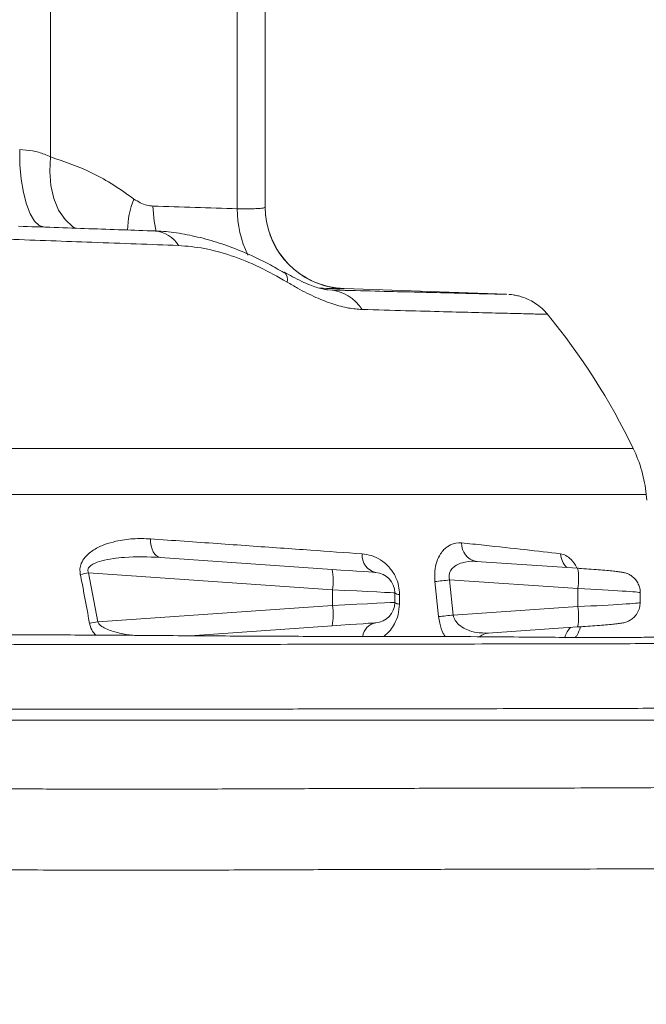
# Model space of a CAD drawing. Header units: millimetres. Extents: x 0 to 8410, y 0 to 5940.
# Tile 232 of 256: x 7558 to 7650, y 1588 to 1733. Entities that reach past the tile are written whole.
import ezdxf

# ---------------------------------------------------------------- set-up
doc = ezdxf.new("R2010")
doc.units = ezdxf.units.MM
doc.header["$LTSCALE"] = 10
doc.styles.add('SLDTEXTSTYLE0', font='TXT', dxfattribs={"width": 0.605})
doc.dimstyles.new('SLDDIMSTYLE0', dxfattribs={"dimtxt": 50, "dimasz": 50, "dimexe": 0, "dimexo": 0.0625, "dimgap": 12.5, "dimtad": 1, "dimtoh": 1, "dimdec": 1, "dimrnd": 1e-09, "dimzin": 12, "dimdsep": 46, "dimtxsty": 'SLDTEXTSTYLE0', "dimsah": 1, "dimcen": 0.09, "dimadec": 0, "dimazin": 0, "dimtfac": 1, "dimtofl": 0, "dimtmove": 0, "dimatfit": 3, "dimfxl": 0, "dimfrac": 2, "dimtolj": 1, "dimtzin": 12, "dimarcsym": 0})
doc.dimstyles.new('SLDDIMSTYLE2', dxfattribs={"dimtxt": 50, "dimasz": 50, "dimexe": 0, "dimexo": 0.0625, "dimgap": 12.5, "dimtad": 1, "dimtoh": 1, "dimdec": 1, "dimrnd": 1e-09, "dimzin": 12, "dimdsep": 46, "dimtxsty": 'SLDTEXTSTYLE0', "dimsah": 1, "dimcen": 0.09, "dimadec": 0, "dimazin": 0, "dimtfac": 1, "dimtofl": 0, "dimtmove": 0, "dimatfit": 3, "dimfxl": 0, "dimfrac": 2, "dimtolj": 1, "dimtzin": 12, "dimarcsym": 0})

# ---------------------------------------------------------------- blocks, each defined once
blk = doc.blocks.new('*D47')
at = {"color": 7, "linetype": 'Continuous', "lineweight": 0}
for p, q in [((7724.5, 2078.39), (7724.5, 1048.04)), ((7487.5, 1230.52), (7487.5, 1048.04)), ((7724.5, 1063.04), (7487.5, 1063.04)), ((7724.5, 1063.04), (8199.27, 1063.04))]:
    blk.add_line(p, q, dxfattribs=at)
for points in [[(7487.5, 1063.04), (7537.5, 1055.54), (7537.5, 1070.54)], [(7724.5, 1063.04), (7674.5, 1070.54), (7674.5, 1055.54)]]:
    blk.add_solid(points, dxfattribs=at)
at = {"color": 7, "linetype": 'Continuous', "lineweight": 0, "char_height": 50, "attachment_point": 1, "style": 'SLDTEXTSTYLE0'}
for s, insert in [(' (2x M8)', (7931.58, 1127.5)), ('237', (7817.01, 1127.5))]:
    blk.add_mtext(s, dxfattribs=dict(at, insert=insert))
blk = doc.blocks.new('*D48')
at = {"color": 7, "linetype": 'Continuous', "lineweight": 0}
for p, q in [((7744.5, 2378.39), (7744.5, 1148.04)), ((7724.5, 2078.39), (7724.5, 1148.04)), ((7724.5, 1163.04), (7624.5, 1163.04)), ((7724.5, 1163.04), (7744.5, 1163.04)), ((7744.5, 1163.04), (8163.45, 1163.04))]:
    blk.add_line(p, q, dxfattribs=at)
for points in [[(7724.5, 1163.04), (7674.5, 1170.54), (7674.5, 1155.54)], [(7744.5, 1163.04), (7794.5, 1155.54), (7794.5, 1170.54)]]:
    blk.add_solid(points, dxfattribs=at)
at = {"color": 7, "linetype": 'Continuous', "lineweight": 0, "char_height": 50, "attachment_point": 1, "style": 'SLDTEXTSTYLE0'}
for s, insert in [(' (2x M8)', (7895.76, 1227.5)), ('20', (7819.38, 1227.5))]:
    blk.add_mtext(s, dxfattribs=dict(at, insert=insert))
blk = doc.blocks.new('*D49')
at = {"color": 7, "linetype": 'Continuous', "lineweight": 0}
for p, q in [((7752.5, 2693.39), (7752.5, 1248.04)), ((7724.5, 2078.39), (7724.5, 1248.04)), ((7724.5, 1263.04), (7624.5, 1263.04)), ((7724.5, 1263.04), (7752.5, 1263.04)), ((7752.5, 1263.04), (8163.45, 1263.04))]:
    blk.add_line(p, q, dxfattribs=at)
for points in [[(7724.5, 1263.04), (7674.5, 1270.54), (7674.5, 1255.54)], [(7752.5, 1263.04), (7802.5, 1255.54), (7802.5, 1270.54)]]:
    blk.add_solid(points, dxfattribs=at)
at = {"color": 7, "linetype": 'Continuous', "lineweight": 0, "char_height": 50, "attachment_point": 1, "style": 'SLDTEXTSTYLE0'}
for s, insert in [(' (2x M8)', (7895.76, 1327.5)), ('28', (7819.38, 1327.5))]:
    blk.add_mtext(s, dxfattribs=dict(at, insert=insert))

msp = doc.modelspace()

# ---------------------------------------------------------------- linework, layer by layer
at = {"color": 7, "linetype": 'Continuous', "lineweight": 0}
for p, q in [((7594.500719, 1774.612054), (7594.500719, 1705.370382)), ((7629.874057, 1692.572966), (7606.081924, 1693.403825)), ((7650.459827, 1662.359059), (7650.382182, 1663.163362)), ((7579.097613, 1653.950468), (7604.320078, 1652.186737)), ((7640.313751, 1652.356521), (7625.463596, 1653.363392)), ((7640.307463, 1652.356073), (7640.313751, 1652.356521)), ((7613.500721, 1648.747221), (7613.500721, 1647.34231)), ((7649.500719, 1647.312775), (7649.500719, 1648.776725)), ((7604.320078, 1643.902794), (7583.49312, 1642.446414)), ((7627.139724, 1642.839775), (7640.313751, 1643.73301)), ((7640.313751, 1643.73301), (7640.307463, 1643.733427))]:
    msp.add_line(p, q, dxfattribs=at)
at = {"color": 8, "linetype": 'Continuous', "lineweight": 0}
for p, q in [((7563.016935, 1770.656511), (7563.016935, 1712.752328)), ((7590.401216, 1705.137715), (7590.401216, 1769.219384)), ((7606.081924, 1693.377719), (7604.311055, 1693.571881)), ((7606.081924, 1693.377719), (7605.87041, 1693.379507)), ((7606.081924, 1693.403825), (7606.081924, 1693.377719)), ((7556.570112, 1669.954613), (7648.473493, 1669.954613)), ((7650.382182, 1663.163349), (7556.31414, 1663.163349)), ((7568.571358, 1651.697502), (7569.953537, 1644.488678)), ((7604.372277, 1649.194047), (7568.571358, 1651.697502)), ((7619.936204, 1645.257429), (7619.397572, 1650.394067)), ((7621.540329, 1650.640235), (7622.083909, 1645.486132)), ((7640.372283, 1649.363384), (7621.540329, 1650.640235)), ((7604.372277, 1646.895483), (7604.372277, 1649.194047)), ((7614.193118, 1648.507461), (7614.19437, 1647.107318)), ((7640.372283, 1646.726147), (7640.372283, 1649.363384)), ((7569.953537, 1644.488678), (7604.372277, 1646.895483)), ((7622.083909, 1645.486132), (7640.372283, 1646.726147))]:
    msp.add_line(p, q, dxfattribs=at)
at = {"color": 8, "linetype": 'Continuous', "lineweight": 0, "flags": 128}
for points in [[(7562.106519, 1702.439472), (7561.360135, 1702.678725), (7560.655123, 1703.33533), (7560.016519, 1704.386011), (7559.467002, 1705.793396), (7559.026091, 1707.507566), (7558.709434, 1709.467605), (7558.528273, 1711.603955), (7558.489053, 1713.840708)], [(7566.650732, 1702.237115), (7566.287822, 1702.475295), (7565.133101, 1703.541205), (7564.18757, 1704.938695), (7563.483654, 1706.619874), (7563.045501, 1708.527044), (7562.888122, 1710.594848), (7563.016935, 1712.752328)], [(7578.48174, 1701.775298), (7578.194558, 1703.289405), (7578.027568, 1705.524132)], [(7579.097613, 1653.950468), (7578.807748, 1654.01952), (7578.534088, 1654.183492), (7578.285507, 1654.436991), (7578.070073, 1654.77185), (7577.894783, 1655.177191), (7577.765315, 1655.639813), (7577.685884, 1656.144753), (7577.659055, 1656.675592)], [(7613.500721, 1648.747221), (7613.329268, 1648.755625), (7612.820796, 1648.78051), (7611.992738, 1648.821041), (7610.87349, 1648.875818), (7609.501428, 1648.942992), (7607.923604, 1649.02021), (7606.194123, 1649.104879), (7604.372277, 1649.194047)], [(7604.372277, 1646.895483), (7606.194123, 1646.984652), (7607.923604, 1647.06932), (7609.501428, 1647.146538), (7610.87349, 1647.213713), (7611.992738, 1647.268489), (7612.820796, 1647.30902), (7613.329268, 1647.333905), (7613.500721, 1647.34231)]]:
    msp.add_lwpolyline(points, dxfattribs=at)
at = {"color": 7, "linetype": 'Continuous', "lineweight": 0, "flags": 128}
for points in [[(7604.320078, 1652.186737), (7605.595372, 1652.097568), (7606.806009, 1652.0129), (7607.91049, 1651.935682), (7608.87093, 1651.868507), (7609.654403, 1651.813731), (7610.234043, 1651.7732), (7610.589973, 1651.748315), (7610.709987, 1651.73991)], [(7610.709987, 1644.34962), (7610.589973, 1644.341216), (7610.234043, 1644.316331), (7609.654403, 1644.2758), (7608.87093, 1644.221023), (7607.91049, 1644.153849), (7606.806009, 1644.076631), (7605.595372, 1643.991962), (7604.320078, 1643.902794)]]:
    msp.add_lwpolyline(points, dxfattribs=at)
at = {"color": 8, "linetype": 'Continuous', "lineweight": 0}
for centre, radius, start, end in [((7586.897923, 1701.810668), 12.58224, 157.83405841, 179.23698622), ((7605.74525, 1705.065402), 15.344204, 179.72998057, 206.02713866), ((7577.964459, 1697.446329), 4.443002, 31.22128056, 84.94282564), ((7596.289227, 1694.753388), 1.466968, 344.8639134, 45.90278869), ((7603.51752, 1687.140199), 6.092432, 31.71523782, 86.02944726), ((7625.950296, 1655.982247), 2.663462, 177.84808031, 259.51670747), ((7611.266324, 1654.248913), 2.569942, 175.00789527, 257.4977078), ((7640.843981, 1654.623211), 3.020859, 182.85883021, 225.62931552), ((7631.826434, 1650.693408), 8.648728, 351.15380277, 11.08678688), ((7598.391028, 1506.030074), 148.688306, 101.56921419, 102.03969984), ((7595.693101, 1650.539464), 8.782838, 351.18833355, 10.81018032), ((7642.827996, 1455.893305), 195.906946, 96.23819907, 96.8690041), ((7614.136983, 1649.465011), 0.959193, 228.44561024, 273.3550397), ((7595.693101, 1645.550066), 8.782838, 349.18981968, 8.81166645), ((7614.136497, 1648.077744), 0.97215, 229.15688049, 273.4128764), ((7631.826434, 1645.396123), 8.648728, 348.91321312, 8.84619723), ((7643.248902, 1436.531228), 210.024067, 95.78375023, 96.37297158), ((7599.459419, 1481.876141), 165.267765, 100.28436937, 100.71304348), ((7611.11764, 1642.04662), 2.338801, 100.0379342, 172.51580899), ((7641.325799, 1641.496203), 2.967493, 133.06406374, 166.0592971), ((7627.3695, 1640.668308), 2.183039, 93.25683324, 129.71307563)]:
    msp.add_arc(centre, radius, start, end, dxfattribs=at)
at = {"color": 7, "linetype": 'Continuous', "lineweight": 0}
for centre, radius, start, end in [((7606.500719, 1705.396508), 12, 180, 268), ((7606.500693, 1705.370392), 11.999974, 180.00004736, 259.48632304), ((7558.484069, 1626.3438), 100, 25.85582537, 39.31246088), ((7630.475611, 1661.232448), 20, 5.54028996, 25.85582537), ((7610.500719, 1648.747219), 3, 360, 86), ((7610.500719, 1647.34231), 3, 274, 0)]:
    msp.add_arc(centre, radius, start, end, dxfattribs=at)
at = {"color": 8, "linetype": 'Continuous', "lineweight": 0}
for centre, major_axis, ratio, start_param, end_param in [((7841.60898, -10919.31942), (12772.761235, -4598.18334), 0.9211002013, 1.9096508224, 1.9105705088), ((7639.500719, 1649.236707), (9.999997, -0.460097), 0.0167061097, 0.0005941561, 1.4842985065), ((7639.500719, 1646.852822), (9.999997, 0.460097), 0.0167061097, 4.7988868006, 6.2821968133)]:
    msp.add_ellipse(centre, major_axis=major_axis, ratio=ratio, start_param=start_param, end_param=end_param, dxfattribs=at)
at = {"color": 7, "linetype": 'Continuous', "lineweight": 0}
for points, knots in [([(7339.268527, 1815.904692), (7339.081036, 1815.859021), (7338.066257, 1815.611834), (7336.228847, 1815.072172), (7333.305757, 1814.175861), (7329.615027, 1812.914371), (7324.930885, 1811.105868), (7319.703806, 1808.784435), (7314.264841, 1805.989111), (7309.200103, 1802.913953), (7304.563397, 1799.600622), (7300.410742, 1796.107349), (7296.706742, 1792.332337), (7293.669614, 1788.584573), (7291.378643, 1785.200557), (7289.821321, 1782.483291), (7288.769223, 1780.399895), (7287.932828, 1778.579652), (7287.06982, 1776.501076), (7286.101115, 1773.821747), (7285.10316, 1770.487009), (7284.201534, 1766.578717), (7283.415208, 1761.716511), (7282.925554, 1756.204303), (7282.813929, 1750.298255), (7283.069109, 1744.763322), (7283.607469, 1739.680857), (7284.296692, 1735.180366), (7284.949905, 1731.547537), (7285.478421, 1728.799062), (7285.885101, 1726.743124), (7286.293184, 1724.707097), (7286.781616, 1722.292491), (7287.417998, 1719.177469), (7288.32429, 1714.769321), (7289.457726, 1709.250732), (7290.714868, 1702.975366), (7291.879191, 1696.949937), (7292.938284, 1691.397176), (7293.90751, 1686.313448), (7294.820788, 1681.557953), (7295.718191, 1676.972405), (7296.570972, 1672.806717), (7297.414868, 1668.927705), (7298.291264, 1665.176677), (7299.334787, 1661.133685), (7300.570188, 1656.870054), (7301.937668, 1652.711464), (7303.270149, 1649.153488), (7304.430926, 1646.382498), (7305.386818, 1644.296214), (7306.340903, 1642.371863), (7307.455865, 1640.299495), (7308.892946, 1637.889659), (7310.58624, 1635.384301), (7312.804137, 1632.518929), (7315.41914, 1629.76466), (7318.056115, 1627.744864), (7320.273398, 1626.49517), (7322.236115, 1625.642897), (7324.585401, 1624.941974), (7326.99564, 1624.527182), (7329.118324, 1624.352507), (7330.867284, 1624.306222), (7332.45968, 1624.325641), (7334.194912, 1624.399706), (7336.233969, 1624.539929), (7338.690143, 1624.758194), (7341.295135, 1625.001197), (7344.241607, 1625.259293), (7347.539663, 1625.537028), (7351.529062, 1625.860649), (7355.885892, 1626.204668), (7360.492952, 1626.562528), (7364.87341, 1626.900582), (7369.088358, 1627.227751), (7373.192331, 1627.550263), (7377.410702, 1627.887084), (7381.425543, 1628.213209), (7385.223246, 1628.525044), (7388.992818, 1628.833072), (7393.324292, 1629.180854), (7398.489564, 1629.581519), (7404.448804, 1630.015596), (7410.882671, 1630.446822), (7417.465479, 1630.858188), (7424.120337, 1631.246153), (7431.465274, 1631.652229), (7439.363028, 1632.036774), (7447.535978, 1632.27339), (7455.078992, 1632.32707), (7461.889327, 1632.304421), (7467.983315, 1632.263175), (7473.672284, 1632.221051), (7480.121245, 1632.170441), (7487.797498, 1632.111371), (7496.879956, 1632.049154), (7506.739105, 1631.986835), (7517.01623, 1631.922906), (7527.547002, 1631.856772), (7538.155715, 1631.792104), (7549.038811, 1631.72784), (7560.181473, 1631.675376), (7571.554577, 1631.647804), (7583.060108, 1631.655627), (7594.49172, 1631.681491), (7605.583249, 1631.709774), (7616.081785, 1631.726229), (7625.238581, 1631.736816), (7633.209063, 1631.747407), (7640.256254, 1631.763558), (7646.853312, 1631.783597), (7652.905379, 1631.800696), (7658.31022, 1631.806229), (7663.000775, 1631.792509), (7666.914646, 1631.761568), (7670.04942, 1631.718539), (7672.459088, 1631.672075), (7674.23044, 1631.641377), (7675.412553, 1631.640659), (7676.314771, 1631.71889), (7677.109461, 1631.90385), (7677.891401, 1632.200032), (7678.593507, 1632.589578), (7679.206604, 1633.043505), (7679.766437, 1633.56177), (7680.435174, 1634.404896), (7681.040262, 1635.617529), (7681.381157, 1637.078426), (7681.380548, 1638.615558), (7681.015356, 1640.16122), (7680.311151, 1641.572394), (7679.347542, 1642.726328), (7678.144496, 1643.602165), (7677.071339, 1644.042209), (7676.228912, 1644.220404), (7675.525514, 1644.284658), (7674.695266, 1644.243072), (7673.640391, 1643.988925), (7672.515443, 1643.398079), (7671.442531, 1642.474623), (7671.026203, 1641.57938), (7670.816786, 1641.129062)], [0, 0, 0, 0, 0.0007560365, 0.0040919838, 0.0074441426, 0.0126392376, 0.0191701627, 0.0267681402, 0.0345869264, 0.0426268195, 0.0495225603, 0.0565422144, 0.0636499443, 0.0702838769, 0.0757810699, 0.0801426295, 0.0830127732, 0.0853144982, 0.0883292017, 0.0922582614, 0.0970917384, 0.1028323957, 0.1091051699, 0.1179314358, 0.1263267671, 0.134314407, 0.1419159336, 0.1490068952, 0.1549527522, 0.1587342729, 0.16171482, 0.164408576, 0.1680813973, 0.1728006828, 0.1785836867, 0.1879120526, 0.1972080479, 0.2058093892, 0.2136657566, 0.2207372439, 0.2272595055, 0.2336893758, 0.2400149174, 0.2448596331, 0.2502322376, 0.2561511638, 0.262583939, 0.2694271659, 0.2755372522, 0.2798884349, 0.2834543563, 0.2864594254, 0.2902157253, 0.2949312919, 0.3004682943, 0.3057939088, 0.3139891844, 0.3209335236, 0.3240806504, 0.3279558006, 0.3328335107, 0.3380243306, 0.3421390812, 0.3453786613, 0.3484048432, 0.3514935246, 0.3555223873, 0.360549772, 0.3659240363, 0.3704256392, 0.3767234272, 0.3835147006, 0.3910409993, 0.398495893, 0.4058930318, 0.4118923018, 0.4181356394, 0.4246425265, 0.4307883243, 0.4357871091, 0.4410898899, 0.4469402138, 0.4541563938, 0.4627265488, 0.4715829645, 0.480444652, 0.4893108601, 0.4981791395, 0.5095162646, 0.5203480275, 0.530317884, 0.539310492, 0.5472020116, 0.5541986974, 0.5614743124, 0.5721707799, 0.5837493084, 0.5963236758, 0.6100378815, 0.6234666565, 0.6374932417, 0.6521624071, 0.6675399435, 0.6836923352, 0.7006025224, 0.7180114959, 0.735654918, 0.7533079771, 0.7707540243, 0.7853226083, 0.8003052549, 0.8154783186, 0.8305489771, 0.8451375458, 0.8587713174, 0.8711998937, 0.8824612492, 0.8926407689, 0.9018606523, 0.9101807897, 0.9170784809, 0.9227584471, 0.9274852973, 0.9313867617, 0.9334196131, 0.9366944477, 0.9410847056, 0.9462120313, 0.951824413, 0.9576494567, 0.9627848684, 0.9672293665, 0.972185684, 0.976401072, 0.9800239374, 0.9816211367, 0.9831677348, 0.9853725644, 0.9883675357, 0.9920991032, 0.9960257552, 1, 1, 1, 1]), ([(7558.326221, 1702.571497), (7561.819793, 1702.449488), (7568.838767, 1702.204359), (7575.174085, 1701.983145), (7578.356109, 1701.872036)], [0, 0, 0, 0, 0.4977326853, 1, 1, 1, 1]), ([(7597.270152, 1695.738897), (7596.506606, 1696.183178), (7594.697688, 1697.235722), (7591.777873, 1698.60646), (7588.569207, 1699.869727), (7585.385143, 1700.842501), (7582.256657, 1701.496932), (7579.919686, 1701.822532), (7578.651287, 1701.836458), (7578.383139, 1701.839403)], [0, 0, 0, 0, 0.1247573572, 0.2955625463, 0.4641082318, 0.6303571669, 0.7944584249, 0.9565471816, 1, 1, 1, 1]), ([(7603.756308, 1693.236336), (7603.697015, 1693.237882), (7603.527772, 1693.242293), (7602.929398, 1693.337494), (7602.053038, 1693.570933), (7601.028521, 1693.937993), (7599.840106, 1694.460975), (7598.572809, 1695.098687), (7597.691913, 1695.612196), (7597.284331, 1695.849791)], [0, 0, 0, 0, 0.0898884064, 0.2565777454, 0.4181168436, 0.5581263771, 0.7073834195, 0.8646090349, 1, 1, 1, 1]), ([(7605.87041, 1693.379507), (7605.83732, 1693.379509), (7605.716016, 1693.379516), (7604.736058, 1693.405368), (7603.606825, 1693.436667), (7602.652776, 1693.46563), (7602.484739, 1693.470732)], [0, 0, 0, 0, 0.1468158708, 0.5382170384, 0.9186661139, 1, 1, 1, 1]), ([(7603.939383, 1693.218008), (7605.97897, 1693.16537), (7610.058149, 1693.060094), (7615.313754, 1692.927659), (7619.882527, 1692.814025), (7623.702024, 1692.720494), (7626.694549, 1692.64795), (7628.774574, 1692.597967), (7629.890411, 1692.571292), (7629.878656, 1692.571574), (7629.874042, 1692.571685)], [0, 0, 0, 0, 0.1252236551, 0.2504476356, 0.3788570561, 0.5072668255, 0.6406719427, 0.7740772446, 0.9113305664, 1, 1, 1, 1]), ([(7635.846577, 1689.682588), (7635.805517, 1689.738916), (7635.529878, 1690.11706), (7634.901053, 1690.682886), (7634.015863, 1691.345792), (7633.123407, 1691.829151), (7632.28243, 1692.164307), (7631.529063, 1692.375016), (7630.906383, 1692.489614), (7630.479966, 1692.539989), (7630.276418, 1692.552821), (7630.225844, 1692.556009)], [0, 0, 0, 0, 0.032169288, 0.2159597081, 0.3865375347, 0.5427576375, 0.6827709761, 0.8039570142, 0.902967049, 0.9758910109, 1, 1, 1, 1]), ([(7674.122593, 1640.953049), (7674.12795, 1640.957061), (7674.144228, 1640.969252), (7674.076092, 1640.97279), (7673.977793, 1640.985967), (7673.786207, 1641.000724), (7673.462763, 1641.021844), (7672.930092, 1641.049936), (7672.15977, 1641.083863), (7671.089232, 1641.122707), (7669.6472, 1641.164645), (7667.751661, 1641.206835), (7665.308518, 1641.245052), (7662.203052, 1641.275895), (7658.32875, 1641.294571), (7653.60495, 1641.296883), (7647.939392, 1641.284782), (7641.287237, 1641.265296), (7633.708658, 1641.246912), (7625.692871, 1641.236534), (7617.479773, 1641.226797), (7609.31111, 1641.215091), (7601.002587, 1641.197099), (7591.831584, 1641.173197), (7581.920809, 1641.151447), (7571.427855, 1641.145449), (7561.468239, 1641.167979), (7552.08733, 1641.2084), (7543.271147, 1641.25774), (7534.993658, 1641.307491), (7527.224888, 1641.355127), (7519.93548, 1641.400357), (7511.673158, 1641.451523), (7502.397238, 1641.507639), (7491.811984, 1641.574781), (7481.148087, 1641.658868), (7470.232399, 1641.750346), (7459.288631, 1641.812273), (7448.33774, 1641.756133), (7438.465129, 1641.457087), (7429.806883, 1641.057762), (7422.330785, 1640.665152), (7414.486993, 1640.207366), (7406.358387, 1639.676658), (7398.022104, 1639.071773), (7391.452708, 1638.555361), (7386.943267, 1638.190718), (7384.644384, 1638.00318), (7382.664843, 1637.841049), (7380.668331, 1637.677196), (7378.4044, 1637.491528), (7375.867375, 1637.283801), (7373.086831, 1637.056886), (7369.81105, 1636.79125), (7366.039588, 1636.489529), (7361.756778, 1636.156625), (7357.391446, 1635.835563), (7353.30832, 1635.531488), (7349.948837, 1635.262652), (7347.170748, 1635.019569), (7344.682911, 1634.78089), (7342.204824, 1634.51695), (7339.879418, 1634.237563), (7337.850153, 1633.974954), (7335.994523, 1633.747373), (7334.162642, 1633.556928), (7332.225075, 1633.429605), (7330.410833, 1633.428089), (7328.883453, 1633.556699), (7327.670526, 1633.764818), (7326.569276, 1634.05253), (7325.390264, 1634.487658), (7324.094406, 1635.160444), (7322.861722, 1636.033039), (7321.858704, 1636.901223), (7321.167176, 1637.572479), (7320.613313, 1638.148816), (7319.854693, 1638.984465), (7318.677447, 1640.417093), (7317.161413, 1642.538597), (7315.513743, 1645.213406), (7313.801322, 1648.479633), (7311.975831, 1652.653326), (7310.130017, 1657.840043), (7308.751918, 1662.164695), (7308.129536, 1664.856948), (7308.008498, 1665.380523)], [0, 0, 0, 0, 0.0019126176, 0.0058124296, 0.0099881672, 0.0144765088, 0.0208435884, 0.0279239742, 0.0358536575, 0.0447945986, 0.0549372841, 0.0665031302, 0.0797477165, 0.0949665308, 0.112489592, 0.1324297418, 0.1545700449, 0.1786468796, 0.2038664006, 0.2290898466, 0.2508563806, 0.2721486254, 0.2928185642, 0.3127368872, 0.3379436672, 0.3613989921, 0.3829573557, 0.4027580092, 0.4209974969, 0.4378448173, 0.4534453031, 0.4679257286, 0.4813964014, 0.5024007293, 0.522440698, 0.5433287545, 0.564906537, 0.5869922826, 0.6093995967, 0.6319874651, 0.6458789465, 0.6608546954, 0.6767886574, 0.6935679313, 0.7110720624, 0.7290790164, 0.7354230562, 0.7402739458, 0.744098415, 0.748479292, 0.7535505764, 0.7592963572, 0.7656928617, 0.7726322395, 0.7820794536, 0.7923281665, 0.8033814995, 0.8138640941, 0.822696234, 0.8290606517, 0.8356790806, 0.8426069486, 0.8493162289, 0.8551606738, 0.8601313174, 0.8659643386, 0.8726378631, 0.8797518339, 0.8856433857, 0.8906197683, 0.8952814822, 0.9004443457, 0.9066106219, 0.9132563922, 0.9183827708, 0.9217528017, 0.9238322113, 0.9262361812, 0.9324140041, 0.9405070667, 0.9484691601, 0.9578984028, 0.9689859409, 0.9819061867, 0.9964812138, 1, 1, 1, 1]), ([(7649.475313, 1648.777411), (7649.483126, 1648.848171), (7649.523812, 1649.216653), (7649.337188, 1649.835727), (7648.979974, 1650.520505), (7648.528344, 1651.018328), (7648.065017, 1651.358403), (7647.638871, 1651.56785), (7647.30928, 1651.678459), (7647.059812, 1651.740525), (7646.803936, 1651.78937), (7646.43639, 1651.84309), (7645.823348, 1651.913812), (7644.876529, 1652.00541), (7643.708878, 1652.105887), (7642.3511, 1652.212275), (7641.189419, 1652.296623), (7640.501928, 1652.343649), (7640.313751, 1652.356521)], [0, 0, 0, 0, 0.0152758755, 0.0795480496, 0.1339434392, 0.1815082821, 0.2230698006, 0.2586366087, 0.2876284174, 0.3133410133, 0.3506271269, 0.4179571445, 0.5265596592, 0.6316176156, 0.7423050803, 0.8511125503, 0.9592472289, 1, 1, 1, 1]), ([(7329.886294, 1624.344737), (7330.402206, 1623.642531), (7332.138927, 1621.278692), (7334.816321, 1618.317464), (7337.664568, 1615.153877), (7340.095068, 1612.692947), (7342.448165, 1610.558582), (7344.703669, 1608.81349), (7346.927534, 1607.401684), (7349.003709, 1606.368462), (7350.894782, 1605.651338), (7352.56751, 1605.143786), (7354.257833, 1604.733368), (7356.120146, 1604.398602), (7358.189843, 1604.135913), (7360.603263, 1603.938023), (7363.578858, 1603.822636), (7367.111566, 1603.799503), (7370.756384, 1603.849007), (7373.963663, 1603.950142), (7376.71419, 1604.073839), (7379.756831, 1604.242187), (7383.268156, 1604.479703), (7387.448987, 1604.816263), (7392.133422, 1605.227587), (7397.734806, 1605.741089), (7404.407411, 1606.338172), (7411.801216, 1606.95769), (7419.663843, 1607.637646), (7427.916736, 1608.417899), (7435.966894, 1609.268215), (7443.73309, 1609.772586), (7450.855213, 1609.768114), (7457.431104, 1609.538883), (7463.363004, 1609.283809), (7468.658945, 1609.095124), (7473.601835, 1608.956706), (7479.23655, 1608.828721), (7485.910312, 1608.712584), (7493.74412, 1608.605449), (7502.141645, 1608.512316), (7511.141831, 1608.428547), (7521.573348, 1608.339361), (7533.353595, 1608.245559), (7546.34605, 1608.145779), (7559.684672, 1608.056566), (7572.392052, 1608.017605), (7584.416459, 1608.037554), (7595.54414, 1608.079388), (7606.388438, 1608.123804), (7616.688232, 1608.149105), (7626.257991, 1608.163475), (7635.069552, 1608.177451), (7643.281127, 1608.20533), (7650.877809, 1608.243826), (7657.705947, 1608.275632), (7663.312453, 1608.278406), (7667.760191, 1608.248282), (7671.142776, 1608.196899), (7673.790093, 1608.12532), (7675.778234, 1608.046895), (7677.224025, 1607.983064), (7678.229521, 1607.960806), (7679.001323, 1608.00049), (7679.707635, 1608.113819), (7680.557528, 1608.327814), (7681.624689, 1608.668735), (7682.948314, 1609.174021), (7684.598103, 1609.916232), (7686.515549, 1610.930281), (7688.895551, 1612.41322), (7691.384096, 1614.28378), (7693.891557, 1616.612437), (7696.199507, 1619.234417), (7698.291184, 1622.299905), (7699.828644, 1625.477384), (7700.802804, 1628.234001), (7701.318245, 1630.174227), (7701.630742, 1631.639851), (7701.870808, 1633.022467), (7702.077018, 1634.883505), (7702.148222, 1637.14181), (7702.025825, 1639.700593), (7701.627651, 1642.477604), (7700.887234, 1645.445426), (7699.993749, 1647.445306), (7699.530727, 1648.481682)], [0, 0, 0, 0, 0.0063984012, 0.0215389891, 0.0328189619, 0.0440071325, 0.0544055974, 0.0639078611, 0.0715198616, 0.0790889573, 0.0853549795, 0.0895882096, 0.0949843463, 0.1013240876, 0.106828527, 0.1131283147, 0.1218650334, 0.1325172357, 0.1417872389, 0.1495847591, 0.1558898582, 0.1613052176, 0.1708017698, 0.1797344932, 0.1890052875, 0.2011232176, 0.2149941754, 0.2296512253, 0.2448209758, 0.2605943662, 0.27699107, 0.2907218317, 0.3034447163, 0.3151472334, 0.3256894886, 0.3349124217, 0.3432193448, 0.3518743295, 0.3647157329, 0.3784673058, 0.3932171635, 0.4090784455, 0.4261945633, 0.4489699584, 0.4728993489, 0.498133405, 0.5248547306, 0.547307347, 0.570402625, 0.5938422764, 0.6173870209, 0.6407608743, 0.6639877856, 0.6877726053, 0.7117324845, 0.7353060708, 0.7577642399, 0.7750138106, 0.7907971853, 0.805188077, 0.8183083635, 0.8303130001, 0.8413632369, 0.8501874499, 0.8585525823, 0.8666080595, 0.8744150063, 0.8819859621, 0.8897842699, 0.8990558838, 0.9082921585, 0.9190916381, 0.9272494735, 0.9360581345, 0.9452080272, 0.9529789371, 0.9590791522, 0.9636280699, 0.9654456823, 0.9683686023, 0.9722648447, 0.9769396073, 0.9821729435, 0.9877852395, 0.9936700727, 1, 1, 1, 1]), ([(7640.313751, 1643.73301), (7640.573861, 1643.750858), (7641.331186, 1643.802823), (7642.546736, 1643.892097), (7643.869983, 1643.996935), (7645.017428, 1644.096931), (7645.951397, 1644.189156), (7646.538005, 1644.25947), (7646.899965, 1644.316378), (7647.200748, 1644.380154), (7647.584572, 1644.497611), (7648.075062, 1644.731265), (7648.614855, 1645.139757), (7649.102256, 1645.748179), (7649.444476, 1646.503781), (7649.470044, 1647.051283), (7649.482167, 1647.310868)], [0, 0, 0, 0, 0.0563904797, 0.1641836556, 0.2722971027, 0.3808499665, 0.4904479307, 0.6032466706, 0.6670515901, 0.7044125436, 0.7366474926, 0.7776133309, 0.8253163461, 0.8828571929, 0.9444594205, 1, 1, 1, 1]), ([(7688.328943, 1645.686612), (7688.712765, 1645.1302), (7689.571076, 1643.885941), (7690.375295, 1641.649067), (7690.790811, 1639.173244), (7690.813928, 1636.498673), (7690.426187, 1633.905661), (7689.709522, 1631.510111), (7688.53266, 1628.854668), (7686.666275, 1626.189925), (7684.228433, 1623.750313), (7682.111511, 1622.173001), (7680.440779, 1621.155805), (7679.244433, 1620.537533), (7678.361959, 1620.148157), (7677.775293, 1619.927508), (7677.394562, 1619.809617), (7677.231159, 1619.77027), (7677.081224, 1619.74625), (7676.897918, 1619.741759), (7676.611752, 1619.758584), (7676.126898, 1619.798682), (7675.353581, 1619.857794), (7674.176943, 1619.930289), (7672.466408, 1620.008112), (7670.212942, 1620.075776), (7667.386202, 1620.127197), (7663.963063, 1620.160435), (7659.746233, 1620.172198), (7654.666489, 1620.159513), (7648.672023, 1620.131123), (7641.782628, 1620.097975), (7633.677465, 1620.073233), (7624.401377, 1620.059678), (7613.947226, 1620.043134), (7603.169123, 1620.010099), (7592.372768, 1619.963724), (7581.814108, 1619.926925), (7571.686957, 1619.916929), (7562.101101, 1619.944499), (7553.063709, 1619.994334), (7544.543847, 1620.055454), (7536.507047, 1620.116686), (7528.92718, 1620.175569), (7521.357288, 1620.236382), (7513.824363, 1620.299358), (7506.336949, 1620.365008), (7499.149653, 1620.435077), (7491.989759, 1620.518316), (7483.999232, 1620.633774), (7475.15982, 1620.804952), (7465.534115, 1621.071132), (7455.814274, 1621.480549), (7446.032627, 1621.708117), (7436.161573, 1621.174255), (7426.02307, 1620.151141), (7415.405526, 1619.214302), (7406.991518, 1618.502293), (7400.922261, 1617.966363), (7397.220089, 1617.629759), (7393.558983, 1617.294848), (7390.1846, 1616.990792), (7387.360083, 1616.745623), (7384.989509, 1616.549595), (7382.722385, 1616.372727), (7380.191839, 1616.192524), (7377.301613, 1616.012968), (7373.970742, 1615.845379), (7370.851574, 1615.739825), (7367.998381, 1615.696404), (7365.589792, 1615.70295), (7363.36254, 1615.760923), (7361.556057, 1615.86014), (7359.970365, 1615.990326), (7358.290387, 1616.182786), (7356.414517, 1616.504816), (7354.799417, 1616.911517), (7353.621547, 1617.298818), (7352.682919, 1617.673098), (7351.752894, 1618.116572), (7350.717668, 1618.727057), (7349.764363, 1619.406487), (7349.149424, 1619.951431), (7348.912991, 1620.160952)], [0, 0, 0, 0, 0.0042094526, 0.0094132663, 0.015802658, 0.0223721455, 0.030487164, 0.0373975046, 0.0442107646, 0.0574339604, 0.0704581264, 0.0848146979, 0.0952500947, 0.1051338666, 0.1139473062, 0.1214457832, 0.1274005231, 0.1331540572, 0.1389870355, 0.1452665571, 0.1530605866, 0.1617075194, 0.1713986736, 0.1823651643, 0.1948832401, 0.2092779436, 0.2233898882, 0.2394092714, 0.2575590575, 0.2777149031, 0.2996377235, 0.3230581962, 0.3470491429, 0.3749212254, 0.4021583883, 0.4283954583, 0.4533716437, 0.4769117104, 0.498840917, 0.5190656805, 0.5377278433, 0.5549995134, 0.5710339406, 0.5859554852, 0.5998661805, 0.6153481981, 0.6296339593, 0.6429642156, 0.6565294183, 0.6705488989, 0.6886039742, 0.7071025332, 0.7258749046, 0.7448289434, 0.7640086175, 0.7841227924, 0.8059553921, 0.8291866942, 0.8372042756, 0.845348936, 0.8536152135, 0.8618065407, 0.8684740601, 0.8733798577, 0.8787454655, 0.8850507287, 0.892265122, 0.900830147, 0.9113958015, 0.918163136, 0.9255294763, 0.9330153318, 0.9389698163, 0.9433565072, 0.9499229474, 0.9584108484, 0.9658761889, 0.9714199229, 0.9764331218, 0.981520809, 0.987775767, 0.9952999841, 1, 1, 1, 1]), ([(7662.933848, 1641.265944), (7662.860323, 1641.31273), (7662.539711, 1641.516745), (7661.913473, 1641.793071), (7661.185785, 1642.070944), (7660.394381, 1642.300489), (7659.553138, 1642.4617), (7658.655379, 1642.528982), (7657.674035, 1642.513054), (7656.455456, 1642.438572), (7654.939821, 1642.351563), (7653.06105, 1642.278606), (7650.92994, 1642.225618), (7648.270042, 1642.191736), (7644.990416, 1642.177807), (7641.033875, 1642.185682), (7636.360854, 1642.22032), (7630.64147, 1642.271423), (7623.7815, 1642.324106), (7615.630051, 1642.346468), (7606.429624, 1642.348845), (7596.211329, 1642.364386), (7585.33563, 1642.430652), (7574.586723, 1642.512676), (7564.298888, 1642.571227), (7554.712816, 1642.581005), (7545.468206, 1642.559164), (7536.753077, 1642.523482), (7528.711843, 1642.492908), (7521.356678, 1642.464452), (7513.862972, 1642.4281), (7506.308823, 1642.377991), (7498.780562, 1642.296898), (7492.140678, 1642.180135), (7486.307132, 1642.028143), (7481.972458, 1641.869018), (7479.295068, 1641.749959), (7478.307156, 1641.698676), (7478.028663, 1641.684219)], [0, 0, 0, 0, 0.0022273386, 0.0097125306, 0.01653753, 0.0238469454, 0.0367202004, 0.0514539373, 0.0686769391, 0.0892747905, 0.1138499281, 0.1339084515, 0.1564946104, 0.1820553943, 0.2110931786, 0.2440133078, 0.2804719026, 0.3197076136, 0.3678845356, 0.4174514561, 0.467745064, 0.5186521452, 0.5700378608, 0.6209825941, 0.6633224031, 0.7036163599, 0.7417393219, 0.7767423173, 0.8081995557, 0.8365727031, 0.8622753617, 0.8944069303, 0.9226686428, 0.9475661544, 0.9694828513, 0.9887054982, 0.9968160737, 1, 1, 1, 1]), ([(7676.222733, 1631.734222), (7675.970575, 1631.618526), (7675.358642, 1631.337757), (7674.541088, 1631.032533), (7673.739118, 1630.754076), (7673.061815, 1630.546389), (7672.493256, 1630.388322), (7671.949992, 1630.251806), (7671.484919, 1630.141264), (7670.963206, 1630.047812), (7670.524899, 1629.995171), (7669.982957, 1629.969917), (7669.23589, 1629.962437), (7668.106079, 1629.967574), (7666.459089, 1629.981982), (7664.159565, 1630.002026), (7661.247449, 1630.022571), (7657.714861, 1630.039886), (7653.591958, 1630.051245), (7648.691204, 1630.057236), (7642.995563, 1630.058887), (7636.52839, 1630.057058), (7629.348421, 1630.052665), (7621.124221, 1630.04649), (7611.802962, 1630.039176), (7601.524981, 1630.032557), (7591.09255, 1630.028978), (7580.752351, 1630.030277), (7570.723984, 1630.037995), (7560.593595, 1630.055151), (7550.456784, 1630.08147), (7540.351413, 1630.114723), (7530.918945, 1630.149527), (7522.113477, 1630.182838), (7513.288368, 1630.214435), (7504.449017, 1630.24119), (7495.293879, 1630.259026), (7486.088442, 1630.264536), (7476.480165, 1630.24944), (7466.499177, 1630.190588), (7456.282426, 1630.052293), (7445.874719, 1629.82904), (7436.521327, 1629.59541), (7428.421865, 1629.351215), (7421.661276, 1629.113717), (7415.081888, 1628.85835), (7408.690494, 1628.59597), (7402.606968, 1628.346481), (7397.588593, 1628.154642), (7393.691667, 1628.020579), (7390.807227, 1627.931369), (7387.895598, 1627.852566), (7384.544402, 1627.778248), (7381.093109, 1627.729419), (7377.961182, 1627.711525), (7376.226184, 1627.724785), (7375.440887, 1627.730787)], [0, 0, 0, 0, 0.00792702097, 0.01923716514, 0.02970135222, 0.03978015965, 0.04932130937, 0.05818094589, 0.07082422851, 0.08388089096, 0.09777400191, 0.10912904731, 0.12152299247, 0.13528111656, 0.15076350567, 0.16836272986, 0.18849928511, 0.20811743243, 0.23018741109, 0.25453781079, 0.28069545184, 0.30819687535, 0.33637696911, 0.36448710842, 0.3967652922, 0.42819843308, 0.45849789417, 0.48734973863, 0.51444441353, 0.5395365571, 0.56712886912, 0.59229934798, 0.61534918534, 0.63654224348, 0.656106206, 0.67855912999, 0.69927650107, 0.72073722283, 0.74344842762, 0.76722139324, 0.79185637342, 0.81712366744, 0.84272337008, 0.8595980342, 0.87625026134, 0.89268454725, 0.90890446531, 0.92491400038, 0.93981348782, 0.94850082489, 0.95618571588, 0.96327225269, 0.97251425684, 0.98435755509, 0.99291990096, 1, 1, 1, 1])]:
    msp.add_open_spline(points, degree=3, knots=knots, dxfattribs=at)
at = {"color": 8, "linetype": 'Continuous', "lineweight": 0}
for points, knots in [([(7558.489053, 1713.840708), (7559.121834, 1713.785347), (7560.411936, 1713.672477), (7561.909332, 1713.256312), (7562.717233, 1712.888699), (7563.016935, 1712.752328)], [0, 0, 0, 0, 0.3771604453, 0.7689487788, 1, 1, 1, 1]), ([(7563.016935, 1712.752328), (7565.10278, 1712.037573), (7568.257611, 1710.95651), (7572.301328, 1708.666238), (7574.26416, 1707.260628), (7575.245573, 1706.557825)], [0, 0, 0, 0, 0.4938300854, 0.7469157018, 1, 1, 1, 1]), ([(7575.245573, 1706.557825), (7575.863309, 1706.179731), (7576.76234, 1705.629466), (7577.726038, 1705.549235), (7578.027568, 1705.524132)], [0, 0, 0, 0, 0.6871124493, 1, 1, 1, 1]), ([(7590.401216, 1705.137715), (7590.831777, 1705.132919), (7591.767613, 1705.122495), (7592.919478, 1705.139958), (7593.81649, 1705.187051), (7594.391947, 1705.262308), (7594.464119, 1705.334016), (7594.500719, 1705.370382)], [0, 0, 0, 0, 0.1734045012, 0.3769004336, 0.5863566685, 0.7902264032, 1, 1, 1, 1]), ([(7581.763989, 1699.749336), (7579.722433, 1699.823724), (7575.632096, 1699.972763), (7569.350487, 1700.201644), (7563.09048, 1700.429782), (7558.911408, 1700.5821), (7556.818916, 1700.658366)], [0, 0, 0, 0, 0.26350100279, 0.5279346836, 0.76363355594, 1, 1, 1, 1]), ([(7597.705304, 1694.370345), (7596.362515, 1695.131044), (7593.648279, 1696.66868), (7589.543848, 1698.303016), (7585.495448, 1699.43258), (7583.019421, 1699.642765), (7581.763989, 1699.749336)], [0, 0, 0, 0, 0.249452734, 0.5042296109, 0.7486271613, 1, 1, 1, 1]), ([(7608.700178, 1690.342978), (7608.054591, 1690.39203), (7606.745514, 1690.491496), (7604.449262, 1691.103576), (7601.933896, 1692.08416), (7599.653478, 1693.223019), (7598.223237, 1694.065321), (7597.705304, 1694.370345)], [0, 0, 0, 0, 0.21412564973, 0.43418925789, 0.65013130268, 0.8733019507, 1, 1, 1, 1]), ([(7635.788596, 1689.64015), (7635.794894, 1689.639987), (7635.8111, 1689.639569), (7634.698458, 1689.667289), (7632.54923, 1689.720999), (7629.401812, 1689.80039), (7625.449924, 1689.901225), (7620.749751, 1690.0228), (7615.246425, 1690.167083), (7610.882258, 1690.284346), (7608.700178, 1690.342978)], [0, 0, 0, 0, 0.0847988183, 0.2181987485, 0.3554563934, 0.4927138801, 0.6179404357, 0.7431668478, 0.8715835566, 1, 1, 1, 1]), ([(7567.376225, 1651.447728), (7567.342865, 1651.726281), (7567.276179, 1652.283095), (7567.516912, 1653.182703), (7568.177238, 1654.2094), (7569.380247, 1655.139254), (7570.933404, 1655.87018), (7572.865098, 1656.419918), (7575.121217, 1656.759898), (7576.812907, 1656.703701), (7577.659055, 1656.675592)], [0, 0, 0, 0, 0.0564620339, 0.1128654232, 0.189395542, 0.3187798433, 0.4543903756, 0.5903651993, 0.795109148, 1, 1, 1, 1]), ([(7577.659055, 1656.675592), (7579.318746, 1656.557821), (7584.29951, 1656.204388), (7592.238871, 1655.641005), (7600.970315, 1655.021475), (7606.223895, 1654.648683), (7608.706131, 1654.472545)], [0, 0, 0, 0, 0.1467340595, 0.440351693, 0.7355748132, 1, 1, 1, 1]), ([(7619.397572, 1650.394067), (7619.370929, 1650.911919), (7619.317719, 1651.946131), (7619.637333, 1653.366624), (7620.270714, 1654.682887), (7621.362757, 1655.774493), (7622.467941, 1656.131397), (7623.151324, 1656.090483), (7623.288712, 1656.082258)], [0, 0, 0, 0, 0.1460898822, 0.2917590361, 0.4387900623, 0.6538910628, 0.9304178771, 1, 1, 1, 1]), ([(7623.288712, 1656.082258), (7624.390737, 1655.968356), (7627.709013, 1655.625391), (7632.749053, 1655.077702), (7636.131166, 1654.674634), (7637.826881, 1654.472545)], [0, 0, 0, 0, 0.1986784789, 0.5982353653, 1, 1, 1, 1]), ([(7579.097613, 1653.950468), (7577.344397, 1654.011745), (7574.48182, 1654.111796), (7571.147455, 1653.672566), (7569.415648, 1653.103766), (7568.749724, 1652.645072), (7568.544255, 1652.320054), (7568.484891, 1652.104206), (7568.492939, 1651.893789), (7568.546621, 1651.759419), (7568.571358, 1651.697502)], [0, 0, 0, 0, 0.4568724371, 0.7459618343, 0.8685563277, 0.9284103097, 0.9495649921, 0.9646922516, 0.9837301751, 1, 1, 1, 1]), ([(7608.706131, 1654.472545), (7609.166498, 1654.408322), (7610.086586, 1654.279965), (7611.480868, 1653.620783), (7612.721514, 1652.586269), (7613.617071, 1651.216172), (7614.109902, 1649.830837), (7614.166244, 1648.934833), (7614.193118, 1648.507461)], [0, 0, 0, 0, 0.18814297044, 0.37602135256, 0.5904701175, 0.75470822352, 0.88300171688, 1, 1, 1, 1]), ([(7637.826881, 1654.472545), (7638.088988, 1654.412533), (7638.612861, 1654.292588), (7639.412699, 1653.61248), (7639.977407, 1652.983838), (7640.215097, 1652.378503), (7640.221259, 1652.362809)], [0, 0, 0, 0, 0.3097146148, 0.6190279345, 0.9901227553, 1, 1, 1, 1]), ([(7625.573209, 1653.355107), (7625.425099, 1653.364509), (7624.702898, 1653.410353), (7623.5725, 1653.28758), (7622.420688, 1652.803317), (7621.796047, 1652.217578), (7621.556917, 1651.744951), (7621.461213, 1651.336025), (7621.457277, 1650.983367), (7621.51895, 1650.728563), (7621.540329, 1650.640235)], [0, 0, 0, 0, 0.0822025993, 0.4008283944, 0.6272416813, 0.763442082, 0.844948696, 0.8835448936, 0.9596307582, 1, 1, 1, 1]), ([(7568.737744, 1644.263372), (7568.378151, 1646.230712), (7567.939875, 1648.628524), (7567.462014, 1651.018638), (7567.376225, 1651.447728)], [0, 0, 0, 0, 0.8204727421, 1, 1, 1, 1]), ([(7614.19437, 1647.107318), (7614.150826, 1646.56496), (7614.064295, 1645.487182), (7613.355751, 1643.88738), (7612.572216, 1642.84075), (7611.928742, 1642.420405), (7611.815176, 1642.346218)], [0, 0, 0, 0, 0.2512630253, 0.4993117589, 0.9116342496, 1, 1, 1, 1]), ([(7620.896689, 1642.326668), (7620.796822, 1642.476352), (7620.436605, 1643.016261), (7620.105644, 1644.071492), (7619.981324, 1644.941625), (7619.936204, 1645.257429)], [0, 0, 0, 0, 0.19637923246, 0.70833641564, 1, 1, 1, 1]), ([(7622.083909, 1645.486132), (7622.119115, 1645.325828), (7622.210334, 1644.910486), (7622.476652, 1644.521006), (7622.935782, 1644.00665), (7623.858131, 1643.352181), (7625.429816, 1642.833271), (7626.647395, 1642.843028), (7627.245477, 1642.847821)], [0, 0, 0, 0, 0.0673326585, 0.1744575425, 0.1967272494, 0.3744850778, 0.6927430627, 1, 1, 1, 1]), ([(7569.640166, 1642.535791), (7569.475734, 1642.723998), (7569.101931, 1643.151846), (7568.835888, 1643.785025), (7568.753446, 1644.18684), (7568.737744, 1644.263372)], [0, 0, 0, 0, 0.3886713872, 0.8835634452, 1, 1, 1, 1]), ([(7569.953537, 1644.488678), (7569.96689, 1644.450333), (7570.030484, 1644.267705), (7570.187192, 1644.083221), (7570.542003, 1643.770042), (7571.392871, 1643.297854), (7572.916693, 1642.86712), (7574.346276, 1642.570878), (7575.163815, 1642.514501), (7575.318797, 1642.503813)], [0, 0, 0, 0, 0.0197919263, 0.0942658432, 0.1147038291, 0.2557402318, 0.5767830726, 0.9197698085, 1, 1, 1, 1]), ([(7640.74733, 1643.762991), (7640.596894, 1643.310702), (7640.380752, 1642.66087), (7640.06485, 1642.305161), (7639.968819, 1642.197028)], [0, 0, 0, 0, 0.6960084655, 1, 1, 1, 1])]:
    msp.add_open_spline(points, degree=3, knots=knots, dxfattribs=at)

# ---------------------------------------------------------------- dimensions: what is measured, and where the dimension line sits
at = {"color": 7, "linetype": 'Continuous', "lineweight": 0}
for base, p2, dimstyle, picture, middle in [((7752.500719, 1263.044765), (7752.500719, 2693.391658), 'SLDDIMSTYLE2', '*D49', (7983.475159, 1263.044765)), ((7744.500719, 1163.044765), (7744.500719, 2378.391658), 'SLDDIMSTYLE2', '*D48', (7983.475159, 1163.044765)), ((7487.500719, 1063.044765), (7487.500719, 1230.520847), 'SLDDIMSTYLE0', '*D47', (8000.200259, 1063.044765))]:
    dim = msp.add_linear_dim(base=base, p1=(7724.500719, 2078.391658), p2=p2, text='<> (2x M8)', dimstyle=dimstyle, dxfattribs=at)
    dim.commit()
    dim.dimension.update_dxf_attribs({"geometry": picture, "text_midpoint": middle, "dimtype": 160})

doc.saveas('drawing.dxf')
